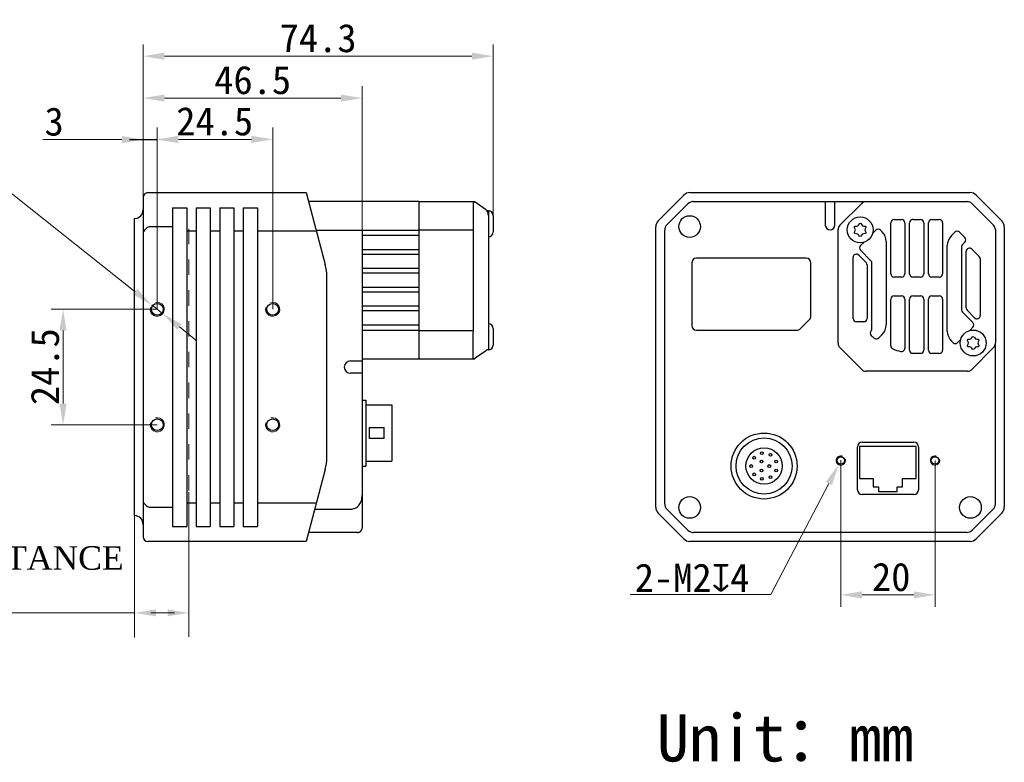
# Model space of a CAD drawing. Header units: millimetres. Extents: x 154 to 530, y 140 to 297.
# Tile 2 of 2: x 321 to 530, y 140 to 297. Entities that reach past the tile are written whole.
import ezdxf

# ---------------------------------------------------------------- set-up
doc = ezdxf.new("R2010")
doc.units = ezdxf.units.MM
doc.header["$LTSCALE"] = 32.67
doc.header["$PDMODE"] = 3
doc.header["$PDSIZE"] = 8
doc.linetypes.add('DASHED', pattern=[0.2, 0.1, -0.1])
doc.layers.get('0').update_dxf_attribs({"linetype": 'CONTINUOUS'})
doc.layers.get('Defpoints').update_dxf_attribs({"linetype": 'CONTINUOUS'})
for name, color, linetype in [('30X30X10_HS_MODUCONTINUOUS_LINE', 7, 'CONTINUOUS'), ('D-01-34-26-0483CONTINUOUS_LINE', 7, 'CONTINUOUS'), ('D-01-34-26-0485CONTINUOUS_LINE', 7, 'CONTINUOUS'), ('D-01-34-26-0717CONTINUOUS_LINE', 7, 'CONTINUOUS'), ('D-01-34-26-0868CONTINUOUS_LINE', 7, 'CONTINUOUS'), ('D-01-34-26-0869CONTINUOUS_LINE', 7, 'CONTINUOUS'), ('D-01-35-26-0430CONTINUOUS_LINE', 7, 'CONTINUOUS'), ('D-01-35-26-0431CONTINUOUS_LINE', 7, 'CONTINUOUS'), ('DRW0001DIMENSION', 7, 'CONTINUOUS'), ('HR10A-10R-12PBCONTINUOUS_LINE', 7, 'CONTINUOUS'), ('LED-LIGHTCONTINUOUS_LINE', 7, 'CONTINUOUS'), ('RJ45-B563S-LDXF_CONTINUOUS_LINE', 7, 'CONTINUOUS'), ('RUBBERCONTINUOUS_LINE', 7, 'CONTINUOUS'), ('SC-PM3X17T10L5-BCONTINUOUS_LINE', 7, 'CONTINUOUS'), ('SC-PM3X7_5T10L4-CONTINUOUS_LINE', 7, 'CONTINUOUS'), ('SHELTERCONTINUOUS_LINE', 7, 'CONTINUOUS')]:
    doc.layers.add(name, color=color, linetype=linetype)
doc.styles.get("Standard").update_dxf_attribs({"font": 'simfang.ttf'})
doc.dimstyles.new('DIMSTYLE_1', dxfattribs={"dimtxt": 6, "dimasz": 4.5, "dimexe": 2.5, "dimexo": 0, "dimgap": 0.75, "dimtad": 1, "dimdsep": 46, "dimtxsty": 'STANDARD', "dimblk": '_FILLED', "dimcen": 0.09, "dimclrd": 8, "dimclre": 8, "dimclrt": 7, "dimadec": 0, "dimazin": 0, "dimtol": 1, "dimtp": 0.05, "dimtm": 0.05, "dimtfac": 1, "dimtofl": 0, "dimtmove": 0, "dimatfit": 3, "dimldrblk": '_FILLED', "dimfxl": 1, "dimtolj": 1, "dimlwd": 15, "dimlwe": 15, "dimarcsym": 0})
doc.dimstyles.new('DIMSTYLE_2', dxfattribs={"dimtxt": 6, "dimasz": 4.5, "dimexe": 2.5, "dimexo": 0, "dimgap": 0.75, "dimtad": 1, "dimdsep": 46, "dimtxsty": 'STANDARD', "dimblk": '_FILLED', "dimcen": 0.09, "dimclrd": 8, "dimclre": 8, "dimclrt": 7, "dimadec": 0, "dimazin": 0, "dimtp": 0.001, "dimtm": 0.001, "dimtfac": 1, "dimtofl": 0, "dimtmove": 0, "dimatfit": 3, "dimldrblk": '_FILLED', "dimfxl": 1, "dimtolj": 1, "dimlwd": 15, "dimlwe": 15, "dimarcsym": 0})
doc.dimstyles.new('DIMSTYLE_3', dxfattribs={"dimtxt": 6, "dimasz": 4.5, "dimexe": 2.5, "dimexo": 0, "dimtad": 1, "dimdsep": 46, "dimtxsty": 'STANDARD', "dimblk": '_FILLED', "dimcen": 0.09, "dimclrd": 8, "dimclre": 8, "dimclrt": 7, "dimadec": 0, "dimazin": 0, "dimtp": 0.001, "dimtm": 0.001, "dimtfac": 1, "dimtmove": 0, "dimatfit": 3, "dimldrblk": '_FILLED', "dimfxl": 1, "dimtolj": 1, "dimlwd": 15, "dimlwe": 15, "dimarcsym": 0})

# ---------------------------------------------------------------- blocks, each defined once
blk = doc.blocks.new('_FILLED')
at = {"color": 0, "linetype": 'ByBlock'}
blk.add_solid([(0, 0), (-1, 0.167), (-1, -0.167)], dxfattribs=at)
blk = doc.blocks.new('*D6')
at = {"layer": 'Defpoints', "color": 0, "linetype": 'Continuous', "transparency": 16777216}
for p in [(350.42, 271.7), (350.42, 235.64), (374.92, 235.64)]:
    blk.add_point(p, dxfattribs=at)
at = {"layer": 'DRW0001DIMENSION', "color": 8, "linetype": 'Continuous', "lineweight": 15, "transparency": 16777216}
for p, q in [((350.42, 235.64), (350.42, 274.2)), ((374.92, 235.64), (374.92, 274.2)), ((370.42, 271.7), (354.92, 271.7))]:
    blk.add_line(p, q, dxfattribs=at)
at = {"layer": 'DRW0001DIMENSION', "color": 8, "linetype": 'Continuous', "lineweight": 15, "transparency": 16777216, "xscale": 4.5, "yscale": 4.5, "zscale": 4.5, "rotation": 180}
blk.add_blockref('_FILLED', (350.42, 271.7), dxfattribs=at)
at = {"layer": 'DRW0001DIMENSION', "color": 8, "linetype": 'Continuous', "lineweight": 15, "transparency": 16777216, "xscale": 4.5, "yscale": 4.5, "zscale": 4.5}
blk.add_blockref('_FILLED', (374.92, 271.7), dxfattribs=at)
at = {"layer": 'DRW0001DIMENSION', "color": 7, "linetype": 'Continuous', "lineweight": 15, "transparency": 16777216, "insert": (362.61, 278.55), "char_height": 6, "attachment_point": 2}
blk.add_mtext('\\A1;24.5', dxfattribs=at)
blk = doc.blocks.new('*D7')
at = {"layer": 'Defpoints', "color": 0, "linetype": 'Continuous', "transparency": 16777216}
for p in [(350.42, 235.64), (330.42, 211.14), (350.42, 211.14)]:
    blk.add_point(p, dxfattribs=at)
at = {"layer": 'DRW0001DIMENSION', "color": 8, "linetype": 'Continuous', "lineweight": 15, "transparency": 16777216}
for p, q in [((350.42, 235.64), (327.92, 235.64)), ((330.42, 231.14), (330.42, 215.64)), ((350.42, 211.14), (327.92, 211.14))]:
    blk.add_line(p, q, dxfattribs=at)
at = {"layer": 'DRW0001DIMENSION', "color": 8, "linetype": 'Continuous', "lineweight": 15, "transparency": 16777216, "xscale": 4.5, "yscale": 4.5, "zscale": 4.5}
for p, rotation in [((330.42, 235.64), 90), ((330.42, 211.14), 270)]:
    blk.add_blockref('_FILLED', p, dxfattribs=dict(at, rotation=rotation))
at = {"layer": 'DRW0001DIMENSION', "color": 7, "linetype": 'Continuous', "lineweight": 15, "transparency": 16777216, "insert": (323.56, 223.46), "char_height": 6, "attachment_point": 2, "rotation": 90}
blk.add_mtext('\\A1;24.5', dxfattribs=at)
blk = doc.blocks.new('*D8')
at = {"layer": 'Defpoints', "color": 0, "linetype": 'Continuous', "transparency": 16777216}
for p in [(349.24, 236.58), (351.59, 234.71)]:
    blk.add_point(p, dxfattribs=at)
at = {"layer": 'DRW0001DIMENSION', "color": 8, "linetype": 'Continuous', "lineweight": 15, "transparency": 16777216}
for p, q in [((276.34, 271.57), (305.19, 271.57)), ((305.19, 271.57), (345.72, 239.38)), ((351.59, 234.71), (349.24, 236.58)), ((355.12, 231.91), (358.64, 229.11))]:
    blk.add_line(p, q, dxfattribs=at)
at = {"layer": 'DRW0001DIMENSION', "color": 8, "linetype": 'Continuous', "lineweight": 15, "transparency": 16777216, "xscale": 4.5, "yscale": 4.5, "zscale": 4.5}
for p, rotation in [((349.24, 236.58), 321.5389338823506), ((351.59, 234.71), 141.5389338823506)]:
    blk.add_blockref('_FILLED', p, dxfattribs=dict(at, rotation=rotation))
at = {"layer": 'DRW0001DIMENSION', "color": 7, "linetype": 'Continuous', "lineweight": 15, "transparency": 16777216, "insert": (276.34, 278.26), "char_height": 6, "attachment_point": 1}
blk.add_mtext('\\A1;4-M3{\\Fgdt;x}3', dxfattribs=at)
blk = doc.blocks.new('*D10')
at = {"color": 8, "linetype": 'Continuous', "lineweight": 15, "transparency": 16777216}
for p, q in [((495.54, 203.57), (495.54, 172.55)), ((515.54, 203.57), (515.54, 172.55)), ((500.04, 175.05), (511.04, 175.05))]:
    blk.add_line(p, q, dxfattribs=at)
at = {"layer": 'Defpoints', "color": 0, "linetype": 'Continuous', "transparency": 16777216}
for p in [(495.54, 203.57), (515.54, 203.57), (515.54, 175.05)]:
    blk.add_point(p, dxfattribs=at)
at = {"color": 8, "linetype": 'Continuous', "lineweight": 15, "transparency": 16777216, "xscale": 4.5, "yscale": 4.5, "zscale": 4.5, "rotation": 180}
blk.add_blockref('_FILLED', (495.54, 175.05), dxfattribs=at)
at = {"color": 8, "linetype": 'Continuous', "lineweight": 15, "transparency": 16777216, "xscale": 4.5, "yscale": 4.5, "zscale": 4.5}
blk.add_blockref('_FILLED', (515.54, 175.05), dxfattribs=at)
at = {"color": 7, "linetype": 'Continuous', "lineweight": 15, "transparency": 16777216, "insert": (506.24, 178.83), "char_height": 6, "attachment_point": 5}
blk.add_mtext('\\A1;20', dxfattribs=at)
blk = doc.blocks.new('*D11')
at = {"color": 8, "linetype": 'Continuous', "lineweight": 15, "transparency": 16777216}
for p, q in [((495.45, 203.57), (495.63, 203.57)), ((495.54, 203.48), (495.54, 203.66)), ((480.66, 175.1), (493, 198.7))]:
    blk.add_line(p, q, dxfattribs=at)
blk.add_arc((495.54, 203.57), 1, 242.4013, 255, dxfattribs=at)
at = {"layer": 'Defpoints', "color": 0, "linetype": 'Continuous', "transparency": 16777216}
for p in [(496.01, 204.46), (495.08, 202.69)]:
    blk.add_point(p, dxfattribs=at)
at = {"color": 8, "linetype": 'Continuous', "lineweight": 15, "transparency": 16777216, "xscale": 4.5, "yscale": 4.5, "zscale": 4.5, "rotation": 62.40133118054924}
blk.add_blockref('_FILLED', (495.08, 202.69), dxfattribs=at)
at = {"color": 7, "linetype": 'Continuous', "lineweight": 15, "transparency": 16777216, "insert": (478.3, 178.68), "char_height": 6, "attachment_point": 5, "rotation": 62.4013}
blk.add_mtext('\\A1;{\\fMS PGothic|b0|i0|c134|p34; }', dxfattribs=at)
blk = doc.blocks.new('*D12')
at = {"color": 8, "linetype": 'Continuous', "lineweight": 15, "transparency": 16777216}
for p, q in [((347.42, 258.08), (347.42, 282.96)), ((393.92, 241.61), (393.92, 282.96)), ((351.92, 280.46), (389.42, 280.46))]:
    blk.add_line(p, q, dxfattribs=at)
at = {"layer": 'Defpoints', "color": 0, "transparency": 16777216}
for p in [(393.92, 280.46), (347.42, 258.08), (393.92, 241.61)]:
    blk.add_point(p, dxfattribs=at)
at = {"color": 8, "lineweight": 15, "transparency": 16777216, "xscale": 4.5, "yscale": 4.5, "zscale": 4.5, "rotation": 180}
blk.add_blockref('_FILLED', (347.42, 280.46), dxfattribs=at)
at = {"color": 8, "lineweight": 15, "transparency": 16777216, "xscale": 4.5, "yscale": 4.5, "zscale": 4.5}
blk.add_blockref('_FILLED', (393.92, 280.46), dxfattribs=at)
at = {"color": 7, "transparency": 16777216, "insert": (370.67, 284.26), "char_height": 6, "attachment_point": 5}
blk.add_mtext('\\A1;46.5', dxfattribs=at)
blk = doc.blocks.new('*D13')
at = {"color": 8, "linetype": 'Continuous', "lineweight": 15, "transparency": 16777216}
for p, q in [((347.42, 258.54), (347.42, 291.85)), ((421.72, 253.79), (421.72, 291.85)), ((351.92, 289.35), (417.22, 289.35))]:
    blk.add_line(p, q, dxfattribs=at)
at = {"layer": 'Defpoints', "color": 0, "transparency": 16777216}
for p in [(421.72, 289.35), (347.42, 258.54), (421.72, 253.79)]:
    blk.add_point(p, dxfattribs=at)
at = {"color": 8, "lineweight": 15, "transparency": 16777216, "xscale": 4.5, "yscale": 4.5, "zscale": 4.5, "rotation": 180}
blk.add_blockref('_FILLED', (347.42, 289.35), dxfattribs=at)
at = {"color": 8, "lineweight": 15, "transparency": 16777216, "xscale": 4.5, "yscale": 4.5, "zscale": 4.5}
blk.add_blockref('_FILLED', (421.72, 289.35), dxfattribs=at)
at = {"color": 7, "transparency": 16777216, "insert": (384.57, 293.15), "char_height": 6, "attachment_point": 5}
blk.add_mtext('\\A1;74.3', dxfattribs=at)
blk = doc.blocks.new('*D14')
at = {"color": 8, "linetype": 'Continuous', "lineweight": 15, "transparency": 16777216}
for p, q in [((347.42, 258.54), (347.42, 274.15)), ((350.42, 243.29), (350.42, 274.15)), ((342.92, 271.65), (326.11, 271.65)), ((354.92, 271.65), (359.42, 271.65))]:
    blk.add_line(p, q, dxfattribs=at)
at = {"layer": 'Defpoints', "color": 0, "transparency": 16777216}
for p in [(350.42, 271.65), (347.42, 258.54), (350.42, 243.29)]:
    blk.add_point(p, dxfattribs=at)
at = {"color": 8, "lineweight": 15, "transparency": 16777216, "xscale": 4.5, "yscale": 4.5, "zscale": 4.5}
blk.add_blockref('_FILLED', (347.42, 271.65), dxfattribs=at)
at = {"color": 8, "lineweight": 15, "transparency": 16777216, "xscale": 4.5, "yscale": 4.5, "zscale": 4.5, "rotation": 180}
blk.add_blockref('_FILLED', (350.42, 271.65), dxfattribs=at)
at = {"color": 7, "transparency": 16777216, "insert": (328.53, 275.44), "char_height": 6, "attachment_point": 5}
blk.add_mtext('\\A1;3', dxfattribs=at)

msp = doc.modelspace()

# ---------------------------------------------------------------- linework, layer by layer
at = {"color": 8}
msp.add_line((344.538, 271.699), (350.418, 271.699), dxfattribs=at)
at = {"color": 7, "linetype": 'Continuous', "lineweight": 30}
msp.add_line((492.353, 258.494), (494.133, 258.494), dxfattribs=at)
at = {"color": 7, "linetype": 'DASHED', "lineweight": 15}
msp.add_line((357.098, 197.208), (357.098, 254.807), dxfattribs=at)
for p, q in [((504.264, 252.115), (503.957, 252.423)), ((519.74, 252.013), (519.022, 251.294)), ((521.862, 249.891), (521.348, 249.378)), ((499.714, 248.181), (501.938, 245.956)), ((521.348, 235.032), (523.572, 232.808)), ((503.574, 229.563), (504.264, 230.254)), ((519.022, 228.873), (519.33, 228.565))]:
    msp.add_line(p, q)
at = {"color": 8, "lineweight": 15}
for p, q in [((357.098, 166.174), (357.098, 196.847)), ((345.618, 166.021), (345.618, 191.894)), ((345.618, 171.23), (270.527, 171.23)), ((354.108, 171.23), (349.038, 171.23))]:
    msp.add_line(p, q, dxfattribs=at)
at = {"color": 8, "linetype": 'Continuous', "lineweight": 15}
msp.add_line((480.659, 175.101), (450.802, 175.101), dxfattribs=at)
at = {"color": 8, "lineweight": 15}
for points in [[(350.118, 170.48), (350.118, 171.98), (345.618, 171.23)], [(352.598, 170.48), (352.598, 171.98), (357.098, 171.23)]]:
    msp.add_solid(points, dxfattribs=at)
at = {"layer": '30X30X10_HS_MODUCONTINUOUS_LINE', "color": 7, "linetype": 'Continuous', "lineweight": 30}
for p, q in [((499.094, 247.297), (499.157, 247.258)), ((500.593, 233.024), (500.955, 233.224)), ((524.222, 233.685), (524.134, 233.741))]:
    msp.add_line(p, q, dxfattribs=at)
for start, end in [(93.22122, 94.35718), (85.28547, 86.7546), (265.38161, 266.7794), (273.22064, 274.61999)]:
    msp.add_arc((511.643, 240.494), 14.2, start, end, dxfattribs=at)
at = {"layer": 'D-01-34-26-0483CONTINUOUS_LINE', "color": 7, "linetype": 'Continuous', "lineweight": 30}
for p, q in [((456.77, 254.421), (462.216, 259.867)), ((463.489, 260.394), (522.998, 260.394)), ((524.27, 259.867), (529.716, 254.421)), ((456.243, 193.64), (456.243, 253.148)), ((530.243, 253.148), (530.243, 193.64)), ((462.216, 186.921), (456.77, 192.367)), ((524.27, 186.921), (529.716, 192.367)), ((522.998, 186.394), (463.489, 186.394))]:
    msp.add_line(p, q, dxfattribs=at)
for centre, start, end in [((463.489, 258.594), 90, 135), ((522.998, 258.594), 45, 90), ((458.043, 253.148), 135, 180), ((528.443, 253.148), 0, 45), ((458.043, 193.64), 180, 225), ((528.443, 193.64), 315, 0), ((463.489, 188.194), 225, 270), ((522.998, 188.194), 270, 315)]:
    msp.add_arc(centre, 1.8, start, end, dxfattribs=at)
at = {"layer": 'D-01-34-26-0485CONTINUOUS_LINE', "color": 7, "linetype": 'Continuous', "lineweight": 30}
for p, q in [((405.918, 258.494), (382.506, 258.494)), ((405.918, 258.494), (405.918, 251.294)), ((384.131, 252.431), (405.918, 252.431)), ((393.918, 252.431), (393.918, 224.194)), ((405.918, 251.294), (393.918, 251.294)), ((405.918, 248.294), (393.918, 248.294)), ((405.918, 247.294), (393.918, 247.294)), ((405.918, 248.294), (405.918, 247.294)), ((405.918, 244.294), (393.918, 244.294)), ((405.918, 243.294), (393.918, 243.294)), ((405.918, 244.294), (405.918, 243.294)), ((405.918, 240.294), (393.918, 240.294)), ((405.918, 239.294), (393.918, 239.294)), ((405.918, 240.294), (405.918, 239.294)), ((405.918, 236.294), (393.918, 236.294)), ((405.918, 236.294), (405.918, 235.294)), ((405.918, 235.294), (393.918, 235.294)), ((405.918, 232.294), (393.918, 232.294)), ((405.918, 232.294), (405.918, 225.094)), ((405.918, 231.157), (393.918, 231.157)), ((391.418, 224.694), (392.918, 224.694)), ((405.918, 225.094), (393.918, 225.094)), ((392.918, 222.094), (391.418, 222.094)), ((393.918, 222.594), (393.918, 194.401)), ((500.043, 207.434), (511.043, 207.434)), ((499.043, 197.344), (499.043, 206.434)), ((512.043, 206.434), (512.043, 197.344)), ((511.043, 196.344), (500.043, 196.344)), ((383.827, 193.225), (391.418, 193.225)), ((393.918, 191.294), (393.918, 189.294)), ((392.918, 188.294), (382.506, 188.294))]:
    msp.add_line(p, q, dxfattribs=at)
for points in [[(392.918, 188.294), (392.945, 188.294), (392.977, 188.296), (393.002, 188.298)], [(393.002, 188.298), (393.026, 188.3), (393.05, 188.303), (393.075, 188.307), (393.101, 188.311), (393.127, 188.316), (393.153, 188.322), (393.181, 188.329), (393.209, 188.337), (393.237, 188.346), (393.266, 188.357), (393.295, 188.368), (393.325, 188.38), (393.354, 188.394), (393.383, 188.409), (393.412, 188.425), (393.441, 188.442), (393.469, 188.46), (393.497, 188.479), (393.525, 188.499), (393.552, 188.521), (393.579, 188.544), (393.605, 188.567), (393.631, 188.592), (393.655, 188.618), (393.679, 188.646), (393.703, 188.674), (393.725, 188.703), (393.746, 188.734), (393.767, 188.765), (393.786, 188.798), (393.805, 188.831), (393.822, 188.866), (393.838, 188.901), (393.852, 188.938), (393.866, 188.975), (393.878, 189.013), (393.888, 189.052), (393.897, 189.091), (393.905, 189.131), (393.911, 189.172), (393.915, 189.213), (393.917, 189.255), (393.918, 189.294)]]:
    msp.add_lwpolyline(points, dxfattribs=at)
for centre in [(495.543, 203.574), (515.543, 203.574)]:
    msp.add_circle(centre, 0.8, dxfattribs=at)
for centre, radius, start, end in [((391.418, 223.394), 1.3, 90, 270), ((500.043, 206.434), 1, 90, 180), ((511.043, 206.434), 1, 0, 90), ((500.043, 197.344), 1, 180, 270), ((511.043, 197.344), 1, 270, 0)]:
    msp.add_arc(centre, radius, start, end, dxfattribs=at)
at = {"layer": 'D-01-34-26-0485CONTINUOUS_LINE', "color": 8, "linetype": 'Continuous', "lineweight": 15}
for centre in [(495.543, 203.574), (515.543, 203.574)]:
    msp.add_arc(centre, 1, 75, 15, dxfattribs=at)
at = {"layer": 'D-01-34-26-0485CONTINUOUS_LINE', "color": 7, "linetype": 'Continuous', "lineweight": 30}
for points, knots in [([(392.918, 224.694), (392.983, 224.694), (393.111, 224.694), (393.296, 224.694), (393.467, 224.694), (393.597, 224.694), (393.689, 224.694), (393.747, 224.694), (393.797, 224.694), (393.839, 224.694), (393.872, 224.694), (393.894, 224.694), (393.906, 224.694), (393.913, 224.694), (393.916, 224.694), (393.918, 224.694), (393.918, 224.694)], [0, 0, 0, 0, 0.194922, 0.3827235, 0.5555755, 0.7070635, 0.7729868, 0.8314535, 0.8818875, 0.923852, 0.9569203, 0.9807432, 0.9891315, 0.995146, 0.9987695, 1, 1, 1, 1]), ([(393.918, 222.094), (393.918, 222.094), (393.916, 222.094), (393.913, 222.095), (393.906, 222.094), (393.894, 222.094), (393.872, 222.094), (393.839, 222.094), (393.797, 222.094), (393.747, 222.094), (393.689, 222.094), (393.597, 222.094), (393.467, 222.094), (393.296, 222.094), (393.111, 222.094), (392.983, 222.094), (392.918, 222.094)], [0, 0, 0, 0, 0.0012278, 0.0048516, 0.0108668, 0.0192558, 0.0430799, 0.0761493, 0.118116, 0.1685519, 0.2270194, 0.2929443, 0.4444353, 0.6172873, 0.8050817, 1, 1, 1, 1]), ([(391.418, 193.225), (391.599, 193.225), (391.961, 193.266), (392.475, 193.445), (392.931, 193.735), (393.308, 194.12), (393.592, 194.577), (393.785, 195.082), (393.894, 195.611), (393.918, 195.972), (393.918, 196.153)], [0, 0, 0, 0, 0.1261985, 0.2516173, 0.3760162, 0.4998735, 0.62398, 0.7488087, 0.8742781, 1, 1, 1, 1])]:
    msp.add_open_spline(points, degree=3, knots=knots, dxfattribs=at)
at = {"layer": 'D-01-34-26-0717CONTINUOUS_LINE', "color": 7, "linetype": 'Continuous', "lineweight": 30}
for p, q in [((347.418, 259.394), (347.418, 187.394)), ((348.419, 260.392), (381.997, 260.394)), ((381.997, 260.394), (386.077, 245.166)), ((353.668, 257.194), (356.668, 257.194)), ((353.668, 257.194), (353.668, 189.594)), ((356.668, 257.194), (356.668, 189.594)), ((358.668, 257.194), (361.668, 257.194)), ((358.668, 257.194), (358.668, 189.594)), ((361.668, 257.194), (361.668, 189.594)), ((363.668, 257.194), (366.668, 257.194)), ((363.668, 257.194), (363.668, 189.594)), ((366.668, 257.194), (366.668, 189.594)), ((368.668, 257.194), (371.668, 257.194)), ((368.668, 257.194), (368.668, 189.594)), ((371.668, 257.194), (371.668, 189.594)), ((345.618, 191.891), (345.618, 254.897)), ((353.668, 253.148), (348.918, 253.148)), ((358.668, 252.237), (356.668, 252.237)), ((363.668, 252.237), (361.668, 252.237)), ((368.668, 252.237), (366.668, 252.237)), ((384.183, 252.237), (371.668, 252.237)), ((386.418, 204.211), (386.418, 242.578)), ((386.077, 201.622), (381.997, 186.394)), ((356.668, 194.551), (358.668, 194.551)), ((361.668, 194.551), (363.668, 194.551)), ((366.668, 194.551), (368.668, 194.551)), ((371.668, 194.551), (384.183, 194.551)), ((348.918, 193.64), (353.668, 193.64)), ((353.668, 189.594), (356.668, 189.594)), ((358.668, 189.594), (361.668, 189.594)), ((363.668, 189.594), (366.668, 189.594)), ((368.668, 189.594), (371.668, 189.594)), ((381.997, 186.394), (348.418, 186.394))]:
    msp.add_line(p, q, dxfattribs=at)
for centre in [(350.418, 235.644), (374.918, 235.644), (350.418, 211.144), (374.918, 211.144)]:
    msp.add_circle(centre, 1.25, dxfattribs=at)
for centre, radius, start, end in [((345.518, 256.794), 1.9, 273.01696, 0), ((376.418, 242.578), 10, 0, 15), ((376.418, 204.211), 10, 345, 0), ((345.518, 189.994), 1.9, 0, 86.98304), ((348.418, 187.394), 1, 180, 270)]:
    msp.add_arc(centre, radius, start, end, dxfattribs=at)
at = {"layer": 'D-01-34-26-0717CONTINUOUS_LINE', "color": 8, "linetype": 'Continuous', "lineweight": 15}
for centre in [(350.418, 235.644), (374.918, 235.644), (350.418, 211.144), (374.918, 211.144)]:
    msp.add_arc(centre, 1.5, 165, 105, dxfattribs=at)
at = {"layer": 'D-01-34-26-0717CONTINUOUS_LINE', "color": 7, "linetype": 'Continuous', "lineweight": 30}
for points, knots in [([(348.419, 260.392), (348.286, 260.382), (348.02, 260.312), (347.69, 260.069), (347.47, 259.723), (347.418, 259.454), (347.418, 259.321)], [0, 0, 0, 0, 0.2495335, 0.5002852, 0.7508849, 1, 1, 1, 1]), ([(348.918, 253.148), (348.781, 253.148), (348.504, 253.09), (348.147, 252.873), (347.845, 252.586), (347.606, 252.276), (347.474, 252.059), (347.418, 251.958)], [0, 0, 0, 0, 0.1245611, 0.24947643, 0.37460089, 0.49980476, 0.60412719, 0.60412719, 0.60412719, 0.60412719]), ([(347.418, 194.83), (347.474, 194.729), (347.606, 194.513), (347.845, 194.202), (348.147, 193.915), (348.504, 193.698), (348.781, 193.64), (348.918, 193.64)], [0.39587326, 0.39587326, 0.39587326, 0.39587326, 0.50019524, 0.62539911, 0.75052357, 0.87543891, 1, 1, 1, 1])]:
    msp.add_open_spline(points, degree=3, knots=knots, dxfattribs=at)
at = {"layer": 'D-01-34-26-0868CONTINUOUS_LINE', "color": 7, "linetype": 'Continuous', "lineweight": 30}
for p, q in [((458.612, 253.563), (463.075, 258.025)), ((464.206, 258.494), (492.353, 258.494)), ((494.133, 258.494), (501.006, 258.494)), ((458.143, 194.357), (458.143, 252.431)), ((463.893, 245.494), (463.893, 232.194)), ((488.193, 246.494), (464.893, 246.494)), ((489.193, 234.208), (489.193, 245.494)), ((488.9, 233.501), (486.886, 231.487)), ((464.893, 231.194), (486.179, 231.194)), ((528.343, 194.357), (528.343, 228.557)), ((463.075, 188.763), (458.612, 193.225)), ((527.875, 193.225), (523.412, 188.763)), ((522.28, 188.294), (464.206, 188.294))]:
    msp.add_line(p, q, dxfattribs=at)
for centre, radius, start, end in [((464.206, 256.894), 1.6, 90, 135), ((464.207, 256.889), 1.605, 90.02577, 100.32298), ((459.743, 252.431), 1.6, 135, 180), ((464.893, 245.494), 1, 90, 180), ((488.193, 245.494), 1, 0, 90), ((488.193, 234.208), 1, 315, 0), ((464.893, 232.194), 1, 180, 270), ((486.179, 232.194), 1, 270, 315), ((459.743, 194.357), 1.6, 180, 225), ((526.743, 194.357), 1.6, 315, 0), ((464.206, 189.894), 1.6, 225, 270), ((464.207, 189.899), 1.605, 259.67701, 269.97424), ((522.28, 189.894), 1.6, 270, 315)]:
    msp.add_arc(centre, radius, start, end, dxfattribs=at)
at = {"layer": 'D-01-34-26-0869CONTINUOUS_LINE', "color": 7, "linetype": 'Continuous', "lineweight": 30}
for p, q in [((405.918, 258.494), (417.464, 258.494)), ((405.918, 258.494), (405.918, 225.094)), ((417.464, 258.494), (417.464, 258.494)), ((417.464, 258.494), (417.464, 231.157)), ((417.852, 258.394), (417.926, 258.347)), ((420.093, 256.815), (417.926, 258.347)), ((420.718, 255.564), (420.696, 255.847)), ((420.718, 255.549), (420.718, 255.561)), ((420.718, 255.549), (420.718, 231.972)), ((417.387, 252.431), (405.918, 252.431)), ((405.918, 231.157), (417.464, 231.157)), ((417.387, 230.025), (417.387, 225.563)), ((420.093, 226.773), (417.926, 225.241)), ((417.464, 225.094), (405.918, 225.094)), ((417.464, 225.094), (417.464, 225.094)), ((417.926, 225.241), (417.844, 225.19)), ((417.926, 225.241), (417.852, 225.194))]:
    msp.add_line(p, q, dxfattribs=at)
for centre, radius, start, end in [((417.464, 257.694), 0.8, 54.73969, 90), ((417.463, 257.693), 0.801, 61.01597, 66.48481), ((418.544, 255.549), 2.174, 359.99974, 0.30644), ((417.464, 225.894), 0.8, 270, 305.26031), ((417.463, 225.895), 0.801, 293.51531, 298.99132)]:
    msp.add_arc(centre, radius, start, end, dxfattribs=at)
for points in [[(417.464, 258.494), (417.573, 258.494), (417.683, 258.471), (417.783, 258.428)], [(420.329, 256.611), (420.26, 256.684), (420.182, 256.752), (420.093, 256.815)], [(420.696, 255.847), (420.65, 256.141), (420.531, 256.398), (420.329, 256.611)], [(420.718, 255.561), (420.718, 255.66), (420.71, 255.755), (420.696, 255.847)], [(420.387, 227.041), (420.303, 226.941), (420.204, 226.852), (420.093, 226.773)], [(417.783, 225.16), (417.683, 225.117), (417.573, 225.094), (417.464, 225.094)]]:
    msp.add_open_spline(points, degree=3, dxfattribs=at)
for points, knots in [([(417.397, 230.22), (417.395, 230.203), (417.39, 230.139), (417.387, 230.073), (417.387, 230.025)], [0, 0, 0, 0, 0.2628152, 1, 1, 1, 1]), ([(417.464, 231.157), (417.464, 231.074), (417.456, 230.76), (417.419, 230.449), (417.397, 230.22)], [0, 0, 0, 0, 0.2657898, 1, 1, 1, 1]), ([(417.387, 225.563), (417.387, 225.548), (417.388, 225.492), (417.391, 225.437), (417.397, 225.397)], [0, 0, 0, 0, 0.2671246, 1, 1, 1, 1]), ([(417.397, 225.397), (417.403, 225.354), (417.413, 225.293), (417.428, 225.22), (417.439, 225.177), (417.448, 225.143), (417.457, 225.118), (417.46, 225.104), (417.465, 225.096), (417.464, 225.094)], [0, 0, 0, 0, 0.4189681, 0.589099, 0.7315284, 0.8451288, 0.9286457, 0.9806759, 1, 1, 1, 1])]:
    msp.add_open_spline(points, degree=3, knots=knots, dxfattribs=at)
at = {"layer": 'D-01-35-26-0430CONTINUOUS_LINE', "color": 7, "linetype": 'Continuous', "lineweight": 30}
msp.add_line((393.918, 194.401), (393.918, 191.294), dxfattribs=at)
at = {"layer": 'D-01-35-26-0431CONTINUOUS_LINE', "color": 7, "linetype": 'Continuous', "lineweight": 30}
msp.add_line((393.918, 224.194), (393.918, 222.594), dxfattribs=at)
at = {"layer": 'HR10A-10R-12PBCONTINUOUS_LINE', "color": 7, "linetype": 'Continuous', "lineweight": 30}
for p, q in [((393.918, 216.394), (394.718, 216.394)), ((394.718, 216.394), (394.718, 202.394)), ((394.718, 215.344), (400.218, 215.344)), ((400.218, 215.343), (400.218, 203.445)), ((395.418, 210.544), (398.618, 210.544)), ((395.418, 210.544), (395.418, 208.244)), ((398.618, 208.244), (398.618, 210.544)), ((398.618, 208.244), (395.418, 208.244)), ((394.718, 203.444), (400.218, 203.444)), ((393.918, 202.394), (394.718, 202.394))]:
    msp.add_line(p, q, dxfattribs=at)
for centre, radius in [((479.243, 202.394), 7), ((479.243, 202.394), 5.95), ((479.243, 202.394), 3.85), ((478.763, 205.104), 0.3), ((480.623, 204.774), 0.3), ((477.133, 204.164), 0.3), ((478.693, 203.344), 0.3), ((481.823, 203.344), 0.3), ((476.493, 202.394), 0.3), ((477.133, 200.624), 0.3), ((478.693, 201.444), 0.3), ((480.343, 202.394), 0.3), ((481.823, 201.444), 0.3), ((478.763, 199.684), 0.3), ((480.623, 200.014), 0.3)]:
    msp.add_circle(centre, radius, dxfattribs=at)
at = {"layer": 'LED-LIGHTCONTINUOUS_LINE', "color": 7, "linetype": 'Continuous', "lineweight": 30}
for p, q in [((492.243, 258.494), (492.243, 253.494)), ((494.243, 253.494), (494.243, 258.494))]:
    msp.add_line(p, q, dxfattribs=at)
msp.add_arc((493.243, 253.494), 1, 180, 0, dxfattribs=at)
at = {"layer": 'RJ45-B563S-LDXF_CONTINUOUS_LINE', "color": 7, "linetype": 'Continuous', "lineweight": 30}
for p, q in [((499.525, 206.553), (499.525, 199.753)), ((511.525, 206.553), (499.525, 206.553)), ((511.525, 199.753), (511.525, 206.553)), ((499.525, 199.753), (502.425, 199.753)), ((502.425, 199.753), (502.425, 197.953)), ((508.625, 199.753), (511.525, 199.753)), ((508.625, 197.953), (508.625, 199.753)), ((502.425, 197.953), (503.525, 197.953)), ((503.525, 197.953), (503.525, 196.953)), ((503.525, 196.953), (507.525, 196.953)), ((507.525, 197.953), (508.625, 197.953)), ((507.525, 196.953), (507.525, 197.953))]:
    msp.add_line(p, q, dxfattribs=at)
at = {"layer": 'RUBBERCONTINUOUS_LINE', "color": 7, "linetype": 'Continuous', "lineweight": 30}
for centre in [(463.443, 253.194), (463.443, 193.594), (523.043, 193.594)]:
    msp.add_circle(centre, 2.3, dxfattribs=at)
at = {"layer": 'SC-PM3X17T10L5-BCONTINUOUS_LINE', "color": 7, "linetype": 'Continuous', "lineweight": 30}
for p, q in [((420.718, 256.544), (420.373, 256.544)), ((420.718, 256.544), (420.718, 255.549)), ((421.718, 255.544), (421.718, 252.044)), ((420.718, 231.972), (420.718, 227.044)), ((421.718, 231.544), (421.718, 228.044)), ((420.718, 227.044), (420.387, 227.041))]:
    msp.add_line(p, q, dxfattribs=at)
for centre, start, end in [((420.718, 255.544), 360, 90), ((420.718, 252.044), 270, 0), ((420.718, 231.544), 360, 90), ((420.718, 228.044), 270, 0)]:
    msp.add_arc(centre, 1, start, end, dxfattribs=at)
at = {"layer": 'SC-PM3X7_5T10L4-CONTINUOUS_LINE', "color": 7, "linetype": 'Continuous', "lineweight": 30}
for centre in [(499.643, 252.494), (523.643, 228.494)]:
    msp.add_circle(centre, 2.75, dxfattribs=at)
for centre, radius, start, end in [((498.957, 253.683), 0.372, 265.30431, 334.69569), ((500.384, 253.777), 0.462, 206.76577, 273.23423), ((498.131, 252.494), 0.488, 327.1925, 32.8075), ((498.902, 251.211), 0.462, 26.76577, 93.23423), ((500.399, 251.185), 0.488, 87.1925, 152.8075), ((501.016, 252.494), 0.372, 145.30431, 214.69569), ((522.131, 228.494), 0.488, 327.1925, 32.8075), ((522.957, 229.683), 0.372, 265.30431, 334.69569), ((524.384, 229.777), 0.462, 206.76577, 273.23423), ((525.016, 228.494), 0.372, 145.30431, 214.69569), ((522.902, 227.211), 0.462, 26.76577, 93.23423), ((524.399, 227.185), 0.488, 87.1925, 152.8075)]:
    msp.add_arc(centre, radius, start, end, dxfattribs=at)
for points, knots in [([(498.541, 252.758), (498.414, 252.956), (498.337, 253.259), (498.654, 253.334), (498.926, 253.312)], [0, 0, 0, 0, 0.4792334, 1, 1, 1, 1]), ([(499.293, 253.524), (499.41, 253.771), (499.636, 254.01), (499.862, 253.786), (499.971, 253.569)], [0, 0, 0, 0, 0.5161674, 1, 1, 1, 1]), ([(500.41, 253.316), (500.652, 253.329), (500.959, 253.246), (500.865, 252.93), (500.71, 252.706)], [0, 0, 0, 0, 0.4838326, 1, 1, 1, 1]), ([(498.876, 251.673), (498.634, 251.659), (498.34, 251.739), (498.414, 252.032), (498.541, 252.23)], [0, 0, 0, 0, 0.5046054, 1, 1, 1, 1]), ([(499.965, 251.407), (499.858, 251.199), (499.641, 250.988), (499.424, 251.202), (499.315, 251.419)], [0, 0, 0, 0, 0.4953946, 1, 1, 1, 1]), ([(500.71, 252.282), (500.865, 252.058), (500.959, 251.745), (500.658, 251.66), (500.423, 251.672)], [0, 0, 0, 0, 0.5207666, 1, 1, 1, 1]), ([(522.541, 228.758), (522.414, 228.956), (522.337, 229.259), (522.654, 229.334), (522.926, 229.312)], [0, 0, 0, 0, 0.4792334, 1, 1, 1, 1]), ([(522.876, 227.673), (522.634, 227.659), (522.34, 227.739), (522.414, 228.032), (522.541, 228.23)], [0, 0, 0, 0, 0.5046054, 1, 1, 1, 1]), ([(523.293, 229.524), (523.41, 229.771), (523.636, 230.01), (523.862, 229.786), (523.971, 229.569)], [0, 0, 0, 0, 0.5161674, 1, 1, 1, 1]), ([(524.41, 229.316), (524.652, 229.329), (524.959, 229.246), (524.865, 228.93), (524.71, 228.706)], [0, 0, 0, 0, 0.4838326, 1, 1, 1, 1]), ([(524.71, 228.282), (524.865, 228.058), (524.959, 227.745), (524.658, 227.66), (524.423, 227.672)], [0, 0, 0, 0, 0.5207666, 1, 1, 1, 1]), ([(523.965, 227.407), (523.858, 227.199), (523.641, 226.988), (523.424, 227.202), (523.315, 227.419)], [0, 0, 0, 0, 0.4953946, 1, 1, 1, 1])]:
    msp.add_open_spline(points, degree=3, knots=knots, dxfattribs=at)
at = {"layer": 'SHELTERCONTINUOUS_LINE', "color": 7, "linetype": 'Continuous', "lineweight": 30}
for p, q in [((495.324, 253.475), (499.962, 258.113)), ((500.882, 258.494), (522.405, 258.494)), ((523.324, 258.113), (527.962, 253.475)), ((506.143, 243.194), (506.143, 253.994)), ((506.843, 254.694), (508.443, 254.694)), ((509.143, 253.994), (509.143, 243.194)), ((510.143, 243.194), (510.143, 253.994)), ((510.843, 254.694), (512.443, 254.694)), ((513.143, 253.994), (513.143, 243.194)), ((514.143, 243.194), (514.143, 253.994)), ((514.843, 254.694), (516.443, 254.694)), ((517.143, 253.994), (517.143, 243.194)), ((494.943, 228.433), (494.943, 252.556)), ((502.967, 252.423), (502.289, 251.746)), ((520.73, 252.013), (521.862, 250.881)), ((528.343, 252.556), (528.343, 228.433)), ((500.391, 249.848), (499.714, 249.171)), ((505.143, 249.994), (505.143, 232.375)), ((518.143, 230.994), (518.143, 249.173)), ((521.143, 248.883), (521.143, 235.527)), ((499.338, 247.142), (500.938, 245.542)), ((522.143, 235.941), (522.143, 247.92)), ((523.338, 248.415), (524.938, 246.815)), ((498.143, 233.694), (498.143, 246.647)), ((501.143, 245.047), (501.143, 233.694)), ((502.143, 231.545), (502.143, 245.461)), ((525.143, 246.32), (525.143, 234.341)), ((508.443, 242.494), (506.843, 242.494)), ((512.443, 242.494), (510.843, 242.494)), ((516.443, 242.494), (514.843, 242.494)), ((506.843, 238.494), (508.443, 238.494)), ((510.843, 238.494), (512.443, 238.494)), ((514.843, 238.494), (516.443, 238.494)), ((506.143, 227.876), (506.143, 237.794)), ((509.143, 237.794), (509.143, 227.379)), ((510.143, 226.994), (510.143, 237.794)), ((513.143, 237.794), (513.143, 226.994)), ((514.143, 226.994), (514.143, 237.794)), ((517.143, 237.794), (517.143, 226.994)), ((523.948, 233.846), (522.348, 235.446)), ((500.443, 232.994), (498.843, 232.994)), ((522.895, 231.14), (523.572, 231.818)), ((520.32, 228.565), (520.997, 229.242)), ((499.962, 222.875), (495.324, 227.513)), ((512.443, 226.294), (510.843, 226.294)), ((516.443, 226.294), (514.843, 226.294)), ((527.962, 227.513), (523.324, 222.875)), ((522.405, 222.494), (500.882, 222.494))]:
    msp.add_line(p, q, dxfattribs=at)
for centre, radius, start, end in [((500.882, 257.194), 1.3, 90, 135), ((522.405, 257.194), 1.3, 44.97857, 90), ((496.243, 252.556), 1.3, 135, 180), ((506.843, 253.994), 0.7, 90, 180), ((508.443, 253.994), 0.7, 0, 90), ((510.843, 253.994), 0.7, 90, 180), ((512.443, 253.994), 0.7, 0, 90), ((514.843, 253.994), 0.7, 90, 180), ((516.443, 253.994), 0.7, 0, 90), ((527.043, 252.556), 1.3, 0, 45), ((503.462, 251.928), 0.7, 45, 135), ((502.143, 249.994), 3, 0, 45), ((521.143, 249.173), 3, 135.00052, 180), ((520.235, 251.518), 0.7, 45, 135.00052), ((521.367, 250.386), 0.7, 315.00052, 45), ((500.209, 248.676), 0.7, 135, 225), ((521.843, 248.883), 0.7, 135.00052, 180), ((498.843, 246.647), 0.7, 45, 180), ((522.843, 247.92), 0.7, 45, 180), ((524.443, 246.32), 0.7, 0, 45), ((500.443, 245.047), 0.7, 0, 45), ((501.443, 245.461), 0.7, 0, 45), ((506.843, 243.194), 0.7, 180, 270), ((508.443, 243.194), 0.7, 270, 0), ((510.843, 243.194), 0.7, 180, 270), ((512.443, 243.194), 0.7, 270, 0), ((514.843, 243.194), 0.7, 180, 270), ((516.443, 243.194), 0.7, 270, 0), ((506.843, 237.794), 0.7, 90, 180), ((508.443, 237.794), 0.7, 0, 90), ((510.843, 237.794), 0.7, 90, 180), ((512.443, 237.794), 0.7, 0, 90), ((514.843, 237.794), 0.7, 90, 180), ((516.443, 237.794), 0.7, 0, 90), ((521.843, 235.527), 0.7, 180, 225), ((522.843, 235.941), 0.7, 180, 225), ((524.443, 234.341), 0.7, 225, 0), ((498.843, 233.694), 0.7, 180, 270), ((500.443, 233.694), 0.7, 270, 0), ((502.143, 232.375), 3, 315, 0), ((523.077, 232.313), 0.7, 315, 45), ((502.468, 230.591), 0.7, 139.08919, 227.18332), ((501.443, 231.545), 0.7, 315, 0), ((511.643, 240.494), 14.2, 227.18332, 230.62483), ((521.143, 230.994), 3, 180, 225), ((496.243, 228.433), 1.3, 180, 225), ((503.079, 230.058), 0.7, 230.62483, 315), ((506.843, 227.876), 0.7, 180, 249.1725), ((519.825, 229.06), 0.7, 225, 315), ((527.043, 228.433), 1.3, 315, 0), ((511.643, 240.494), 14.2, 249.1725, 256.28827), ((508.443, 227.379), 0.7, 256.28827, 0), ((510.843, 226.994), 0.7, 180, 270), ((512.443, 226.994), 0.7, 270, 0), ((514.843, 226.994), 0.7, 180, 270), ((516.443, 226.994), 0.7, 270, 0), ((500.882, 223.794), 1.3, 224.99824, 270), ((522.405, 223.794), 1.3, 270, 315)]:
    msp.add_arc(centre, radius, start, end, dxfattribs=at)

# ---------------------------------------------------------------- texts
at = {"color": 7, "lineweight": 15, "insert": (307.722, 179.681), "char_height": 6, "attachment_point": 5}
msp.add_mtext('\\A1;{\\fTimes New Roman|b0|i0|c0|p18;\\H0.83333x;OPTICAL DISTANCE}\\P{\\H0.5x;  }', dxfattribs=at)
at = {"color": 7, "linetype": 'Continuous', "lineweight": 15, "insert": (451.792, 181.698), "char_height": 6, "attachment_point": 1}
msp.add_mtext_dynamic_manual_height_columns('\\A1;{\\C7;2-M2\\Fgdt|c134;x\\fFangSong|b0|i0|c134|p49;4}', width=27.3235, gutter_width=30, heights=[0], dxfattribs=at)
at = {"insert": (456.479, 149.709), "char_height": 10, "attachment_point": 1}
msp.add_mtext_dynamic_manual_height_columns('Unit：mm', width=63.84355, gutter_width=1, heights=[0], dxfattribs=at)

# ---------------------------------------------------------------- dimensions: what is measured, and where the dimension line sits
for base, p1, p2, picture, middle in [((421.718, 289.347), (347.418, 258.542), (421.718, 253.794), '*D13', (384.568, 293.149)), ((393.918, 280.458), (347.418, 258.082), (393.918, 241.61), '*D12', (370.668, 284.26))]:
    dim = msp.add_linear_dim(base=base, p1=p1, p2=p2, dimstyle='DIMSTYLE_2')
    dim.commit()
    dim.dimension.update_dxf_attribs({"geometry": picture, "text_midpoint": middle})
dim = msp.add_linear_dim(base=(350.418, 271.652), p1=(347.418, 258.542), p2=(350.418, 243.285), dimstyle='DIMSTYLE_2')
dim.commit()
dim.dimension.update_dxf_attribs({"geometry": '*D14', "text_midpoint": (328.525, 271.652), "dimtype": 160})
at = {"color": 7, "linetype": 'Continuous', "lineweight": 15}
dim = msp.add_diameter_dim_2p(p1=(496.006, 204.46), p2=(495.08, 202.688), text='{\\fMS PGothic|b0|i0|c134|p34; }', dimstyle='DIMSTYLE_1', dxfattribs=at)
dim.commit()
dim.dimension.update_dxf_attribs({"geometry": '*D11', "text_midpoint": (481.622, 176.944), "dimtype": 163})
dim = msp.add_linear_dim(base=(515.543, 175.049), p1=(495.543, 203.574), p2=(515.543, 203.574), text='20', dimstyle='DIMSTYLE_1', dxfattribs=at)
dim.commit()
dim.dimension.update_dxf_attribs({"geometry": '*D10', "text_midpoint": (506.236, 175.049), "dimtype": 160})
at = {"layer": 'DRW0001DIMENSION', "color": 8, "linetype": 'Continuous', "lineweight": 15}
dim = msp.add_diameter_dim_2p(p1=(351.593, 234.711), p2=(349.244, 236.577), text='4-M<>{\\Fgdt;x}3', dimstyle='DIMSTYLE_3', override={"dimtih": 1, "dimtoh": 1, "dimpost": '<>'}, dxfattribs=at)
dim.commit()
dim.dimension.update_dxf_attribs({"geometry": '*D8', "text_midpoint": (290.452, 271.569), "dimtype": 163})
at = {"layer": 'DRW0001DIMENSION', "color": 7, "linetype": 'Continuous', "lineweight": 15}
for base, p1, p2, angle, picture, middle in [((350.418, 271.699), (374.918, 235.644), (350.418, 235.644), 180, '*D6', (362.607, 271.699)), ((330.416, 211.144), (350.418, 235.644), (350.418, 211.144), 270, '*D7', (330.416, 223.456))]:
    dim = msp.add_linear_dim(base=base, p1=p1, p2=p2, angle=angle, dimstyle='DIMSTYLE_2', dxfattribs=at)
    dim.commit()
    dim.dimension.update_dxf_attribs({"geometry": picture, "text_midpoint": middle, "dimtype": 160})

doc.saveas('drawing.dxf')
